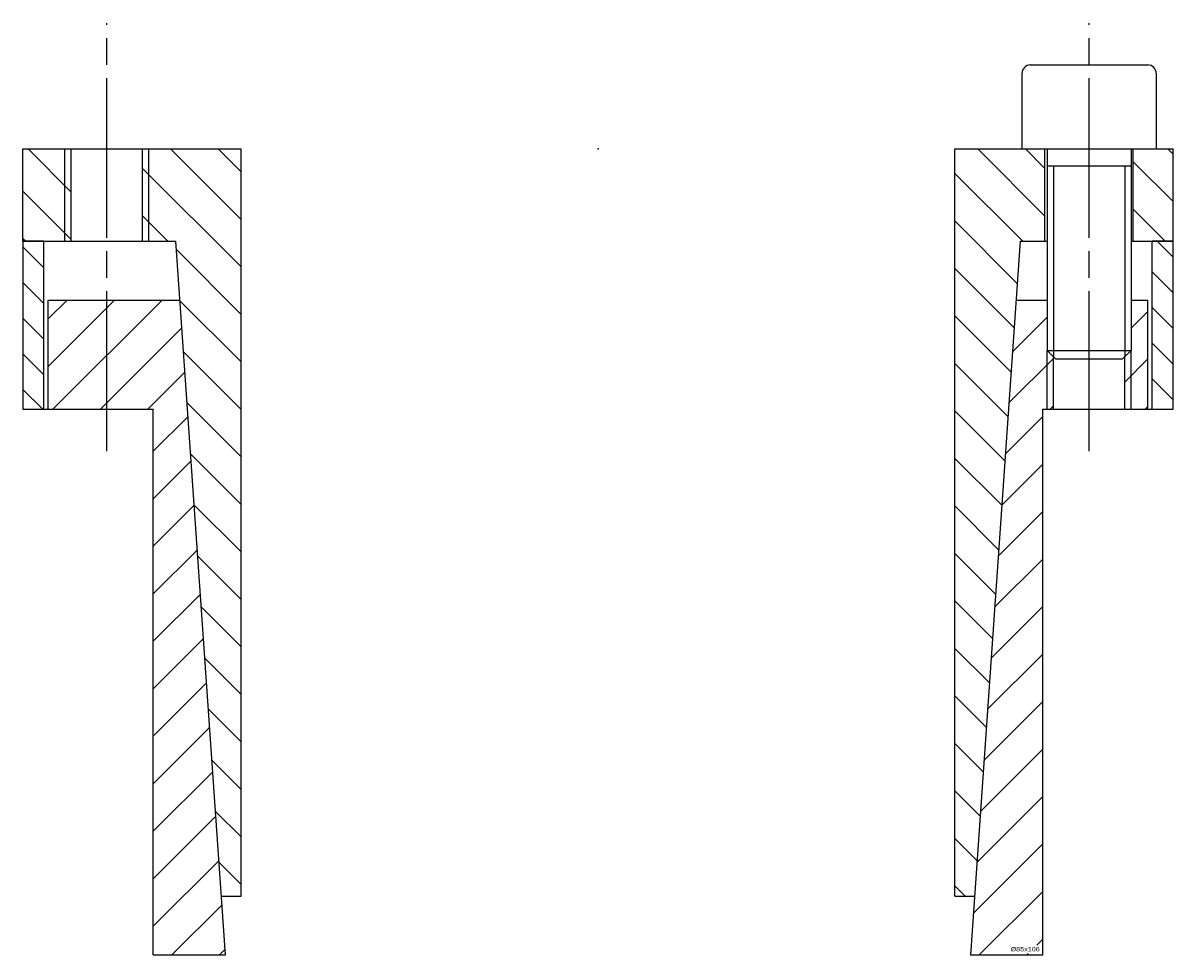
# Model space of a CAD drawing. Extents: x -69 to 69, y -68 to 315.
# Tile 2 of 2: x -68 to 68, y 204 to 315. Entities that reach past the tile are written whole.
import ezdxf
from ezdxf.enums import TextEntityAlignment as Align

# ---------------------------------------------------------------- set-up
doc = ezdxf.new("R2010")
doc.units = 0
doc.linetypes.add('CADRA_CENTERLINE', pattern=[25.4, 19.05, -1.5875, 3.175, -1.5875])
doc.linetypes.add('CADRA_SOLID', pattern=[0])
doc.layers.get('0').update_dxf_attribs({"color": 112, "linetype": 'CADRA_SOLID'})

# ---------------------------------------------------------------- blocks, each defined once
blk = doc.blocks.new('_X0')
for p, q in [((-57.6, -18), (-65.5, -25.9)), ((-63.25, -18), (-65.5, -20.25)), ((-51.94, -18), (-64.94, -31)), ((49.88, -18), (49.81, -18.08)), ((53.5, -20.04), (49.38, -24.16)), ((65.5, -19.35), (63.5, -21.35)), ((-49.58, -21.3), (-59.28, -31)), ((54.25, -24.95), (48.95, -30.24)), ((65.5, -25.01), (62.75, -27.76)), ((-49.21, -26.58), (-53.63, -31)), ((54.25, -30.6), (53.85, -31)), ((65.5, -30.67), (65.17, -31)), ((-48.84, -31.87), (-52.98, -36.01)), ((52.98, -31.87), (48.53, -36.32)), ((-48.47, -37.16), (-52.98, -41.67)), ((52.98, -37.53), (48.1, -42.41)), ((-48.1, -42.44), (-52.98, -47.32)), ((52.98, -43.19), (47.68, -48.49)), ((-47.73, -47.73), (-52.98, -52.98)), ((52.98, -48.84), (47.25, -54.57)), ((-47.36, -53.02), (-52.98, -58.64)), ((52.98, -54.5), (46.83, -60.65)), ((-46.99, -58.31), (-52.98, -64.29)), ((52.98, -60.16), (46.4, -66.73)), ((-46.62, -63.59), (-52.98, -69.95)), ((52.98, -65.81), (45.98, -72.82)), ((-46.25, -68.88), (-52.98, -75.61)), ((52.98, -71.47), (45.55, -78.9)), ((-45.88, -74.17), (-52.98, -81.26)), ((52.98, -77.13), (45.13, -84.98)), ((-45.51, -79.45), (-52.98, -86.92)), ((52.98, -82.78), (44.7, -91.06)), ((-45.14, -84.74), (-52.98, -92.58)), ((52.98, -88.44), (45.42, -96)), ((-44.77, -90.03), (-50.75, -96)), ((52.98, -94.1), (52.26, -94.81)), ((-44.4, -95.32), (-45.09, -96)), ((51.08, -96), (51.26, -95.81))]:
    blk.add_line(p, q)
blk = doc.blocks.new('_X1')
for p, q in [((-62.75, -5.13), (-67.88, 0)), ((-42.52, -8.39), (-50.91, 0)), ((-42.52, -2.73), (-45.25, 0)), ((53.25, -8), (45.25, 0)), ((53.25, -2.34), (50.91, 0)), ((68.5, -0.62), (67.88, 0)), ((-42.52, -14.05), (-54.25, -2.32)), ((68.5, -6.27), (63.75, -1.52)), ((50.6, -11), (42.52, -2.92)), ((-62.75, -10.79), (-68.5, -5.04)), ((-51.23, -11), (-54.25, -7.98)), ((67.57, -11), (63.75, -7.18)), ((49.95, -16.01), (42.52, -8.58)), ((-68.2, -11), (-68.5, -10.7)), ((-42.52, -19.71), (-50.23, -11.99)), ((49.58, -21.3), (42.52, -14.24)), ((-42.52, -25.36), (-49.81, -18.08)), ((49.21, -26.58), (42.52, -19.89)), ((-42.52, -31.02), (-49.38, -24.16)), ((48.84, -31.87), (42.52, -25.55)), ((-42.52, -36.68), (-48.95, -30.24)), ((48.47, -37.16), (42.52, -31.21)), ((-48.53, -36.32), (-42.52, -42.33)), ((48.1, -42.44), (42.52, -36.86)), ((-42.52, -47.99), (-48.1, -42.41)), ((47.73, -47.73), (42.52, -42.52)), ((-47.68, -48.49), (-42.52, -53.65)), ((47.36, -53.02), (42.52, -48.18)), ((-42.52, -59.3), (-47.25, -54.57)), ((46.99, -58.31), (42.52, -53.83)), ((46.62, -63.59), (42.52, -59.49)), ((-46.83, -60.65), (-42.52, -64.96)), ((46.25, -68.88), (42.52, -65.15)), ((-42.52, -70.62), (-46.4, -66.73)), ((45.88, -74.17), (42.52, -70.8)), ((-45.98, -72.82), (-42.52, -76.27)), ((45.51, -79.45), (42.52, -76.46)), ((-42.52, -81.93), (-45.55, -78.9)), ((45.14, -84.74), (42.52, -82.12)), ((-45.13, -84.98), (-42.52, -87.59)), ((43.75, -89), (42.52, -87.77))]:
    blk.add_line(p, q)
blk = doc.blocks.new('_X2')
for p, q in [((-68.5, -11.66), (-66, -14.16)), ((68.5, -12.9), (66.6, -11)), ((66, -14.64), (68.5, -17.14)), ((-66, -18.4), (-68.5, -15.9)), ((68.5, -21.38), (66, -18.88)), ((-68.5, -20.15), (-66, -22.65)), ((66, -23.12), (68.5, -25.62)), ((-66, -26.89), (-68.5, -24.39)), ((68.5, -29.87), (66, -27.37)), ((-68.5, -28.63), (-66.13, -31))]:
    blk.add_line(p, q)
blk = doc.blocks.new('BLOCK1')
at = {"linetype": 'CADRA_CENTERLINE'}
for p, q in [((-58.5, -36), (-58.5, 15)), ((58.5, -36), (58.5, 15))]:
    blk.add_line(p, q, dxfattribs=at)
for p, q in [((51.5, 10), (65.5, 10)), ((50.5, 9), (50.5, 0)), ((66.5, 9), (66.5, 0)), ((-68.5, 0), (-42.52, 0)), ((-68.5, -11), (-68.5, 0)), ((-42.52, -89), (-42.52, 0)), ((42.52, -89), (42.52, 0)), ((42.52, 0), (53.5, 0)), ((50.5, 0), (66.5, 0)), ((53.25, -11), (53.25, 0)), ((53.5, 0), (53.5, -24)), ((63.5, 0), (63.5, -24)), ((63.5, 0), (68.5, 0)), ((63.75, -11), (63.75, 0)), ((68.5, -11), (68.5, 0)), ((-63.5, -11), (-63.5, 0)), ((-62.75, -11), (-62.75, 0)), ((-54.25, -11), (-54.25, 0)), ((-53.5, -11), (-53.5, 0)), ((53.5, -2), (63.5, -2)), ((54.25, -2), (54.25, -24.75)), ((62.75, -2), (62.75, -24.75)), ((-68.5, -11), (-50.3, -11)), ((-66, -11), (-68.5, -11)), ((-68.5, -11), (-68.5, -31)), ((-66, -31), (-66, -11)), ((-44.36, -96), (-50.3, -11)), ((50.3, -11), (44.36, -96)), ((50.3, -11), (53.5, -11)), ((63.5, -11), (68.5, -11)), ((68.5, -11), (66, -11)), ((66, -31), (66, -11)), ((68.5, -31), (68.5, -11)), ((-65.5, -31), (-65.5, -18)), ((-65.5, -18), (-49.81, -18)), ((49.81, -18), (53.5, -18)), ((63.5, -18), (65.5, -18)), ((65.5, -31), (65.5, -18)), ((53.5, -24), (54.5, -25)), ((53.5, -24), (63.5, -24)), ((53.5, -31), (53.5, -24)), ((63.5, -24), (62.5, -25)), ((63.5, -31), (63.5, -24)), ((54.25, -31), (54.25, -24.75)), ((54.5, -25), (62.5, -25)), ((62.75, -31), (62.75, -24.75)), ((-68.5, -31), (-65.5, -31)), ((-65.5, -31), (-52.98, -31)), ((-52.98, -96), (-52.98, -31)), ((52.98, -96), (52.98, -31)), ((52.98, -31), (65.5, -31)), ((65.5, -31), (68.5, -31)), ((-44.84, -89), (-42.52, -89)), ((42.52, -89), (44.84, -89)), ((-52.98, -96), (-44.36, -96)), ((44.36, -96), (52.98, -96))]:
    blk.add_line(p, q)
for centre, start, end in [((51.5, 9), 90, 180), ((65.5, 9), 0, 90)]:
    blk.add_arc(centre, 1, start, end)
blk.add_point((0, 0))
for name in ['_X1', '_X2', '_X0']:
    blk.add_blockref(name, (0, 0))
blk.add_text('%%c85x106', height=0.5).set_placement((49.14, -95.56), (52.63, -95.56), align=Align.FIT)

msp = doc.modelspace()

# ---------------------------------------------------------------- block references
msp.add_blockref('BLOCK1', (0, 300))

doc.saveas('drawing.dxf')
